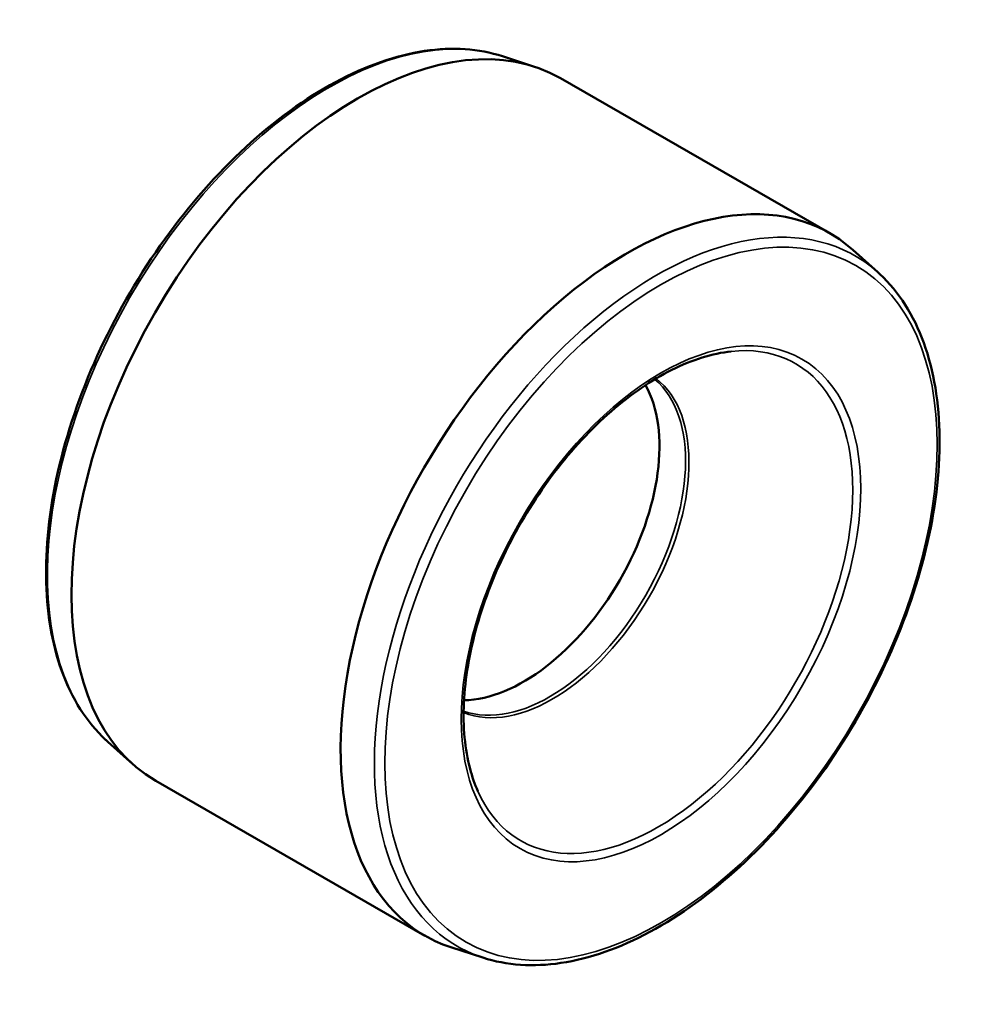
# Model space of a CAD drawing. Header units: millimetres. Extents: x -34 to 1270, y -85 to 883.
# Tile 5 of 6: x 771 to 858, y 791 to 882. Entities that reach past the tile are written whole.
import ezdxf

# ---------------------------------------------------------------- set-up
doc = ezdxf.new("R2010")
doc.units = ezdxf.units.MM
doc.layers.add('Visible (ANSI)', color=7, linetype='Continuous', lineweight=50)
doc.layers.add('Visible Narrow (ANSI)', color=7, linetype='Continuous', lineweight=35)

msp = doc.modelspace()

# ---------------------------------------------------------------- linework, layer by layer
at = {"layer": 'Visible (ANSI)'}
for p, q in [((815.808, 878.777), (818.758, 877.816)), ((821.163, 876.747), (846.054, 862.414)), ((850.498, 858.801), (848.185, 860.87)), ((779.292, 815.367), (781.604, 813.298)), ((783.736, 811.753), (808.626, 797.42)), ((813.982, 795.39), (811.032, 796.352))]:
    msp.add_line(p, q, dxfattribs=at)
for centre, major_axis, start_param, end_param in [((802.45, 844.25), (-18.714, -32.497), 3.141593, 6.283185), ((827.34, 829.917), (18.714, 32.497), 6.162127, 9.545836), ((817.723, 835.455), (-8.883, -15.425), 0.332526, 2.809067)]:
    msp.add_ellipse(centre, major_axis=major_axis, ratio=0.578093, start_param=start_param, end_param=end_param, dxfattribs=at)
for points, knots in [([(815.808, 878.777), (813.608, 879.494), (811.157, 879.655), (805.932, 878.872), (803.148, 877.894), (797.55, 874.886), (794.735, 872.843), (789.38, 867.911), (786.841, 865.024), (782.29, 858.701), (780.278, 855.266), (776.98, 848.192), (775.694, 844.553), (773.979, 837.428), (773.552, 833.943), (773.612, 827.473), (774.1, 824.488), (775.965, 819.348), (777.337, 817.184), (779.159, 815.487), (779.225, 815.426), (779.292, 815.367)], [4.049982, 4.049982, 4.049982, 4.049982, 4.35936, 4.35936, 4.679056, 4.679056, 5.002445, 5.002445, 5.325553, 5.325553, 5.64817, 5.64817, 5.970768, 5.970768, 6.293825, 6.293825, 6.617254, 6.617254, 6.937501, 6.937501, 6.949459, 6.949459, 6.949459, 6.949459]), ([(813.982, 795.39), (816.182, 794.673), (818.633, 794.513), (823.857, 795.296), (826.641, 796.274), (832.24, 799.282), (835.055, 801.325), (840.409, 806.256), (842.949, 809.143), (847.5, 815.467), (849.512, 818.901), (852.81, 825.976), (854.096, 829.615), (855.81, 836.74), (856.238, 840.225), (856.178, 846.695), (855.69, 849.679), (853.824, 854.819), (852.453, 856.983), (850.63, 858.681), (850.564, 858.741), (850.498, 858.801)], [0.90839, 0.90839, 0.90839, 0.90839, 1.217767, 1.217767, 1.537464, 1.537464, 1.860852, 1.860852, 2.18396, 2.18396, 2.506578, 2.506578, 2.829175, 2.829175, 3.152232, 3.152232, 3.475662, 3.475662, 3.795909, 3.795909, 3.807867, 3.807867, 3.807867, 3.807867]), ([(836.944, 851.475), (835.219, 851.291), (833.351, 850.714), (829.574, 848.82), (827.668, 847.519), (823.99, 844.311), (822.218, 842.405), (818.992, 838.177), (817.539, 835.854), (815.106, 831.032), (814.126, 828.534), (812.74, 823.624), (812.332, 821.214), (812.121, 816.733), (812.316, 814.664), (812.985, 812.127), (813.228, 811.432), (813.515, 810.79)], [4.327051, 4.327051, 4.327051, 4.327051, 4.648052, 4.648052, 4.963155, 4.963155, 5.278646, 5.278646, 5.594906, 5.594906, 5.911308, 5.911308, 6.227157, 6.227157, 6.542185, 6.542185, 6.672391, 6.672391, 6.672391, 6.672391])]:
    msp.add_open_spline(points, degree=3, knots=knots, dxfattribs=at)
at = {"layer": 'Visible Narrow (ANSI)'}
for centre, major_axis, start_param, end_param in [((799.78, 845.788), (-18.393, -31.939), 3.262651, 6.162127), ((830.01, 828.379), (18.393, 31.939), 6.162127, 9.545836), ((830.175, 828.284), (12.709, 22.069), 2.743466, 6.681312), ((820.388, 833.921), (-8.929, -15.505), 0.079532, 3.062061), ((820.133, 834.067), (8.883, 15.425), 3.24327, 6.181508)]:
    msp.add_ellipse(centre, major_axis=major_axis, ratio=0.578093, start_param=start_param, end_param=end_param, dxfattribs=at)
for major_axis in [(-18.024, -31.298), (-13.037, -22.639)]:
    msp.add_ellipse((830.451, 828.125), major_axis=major_axis, ratio=0.578093, dxfattribs=at)

doc.saveas('drawing.dxf')
